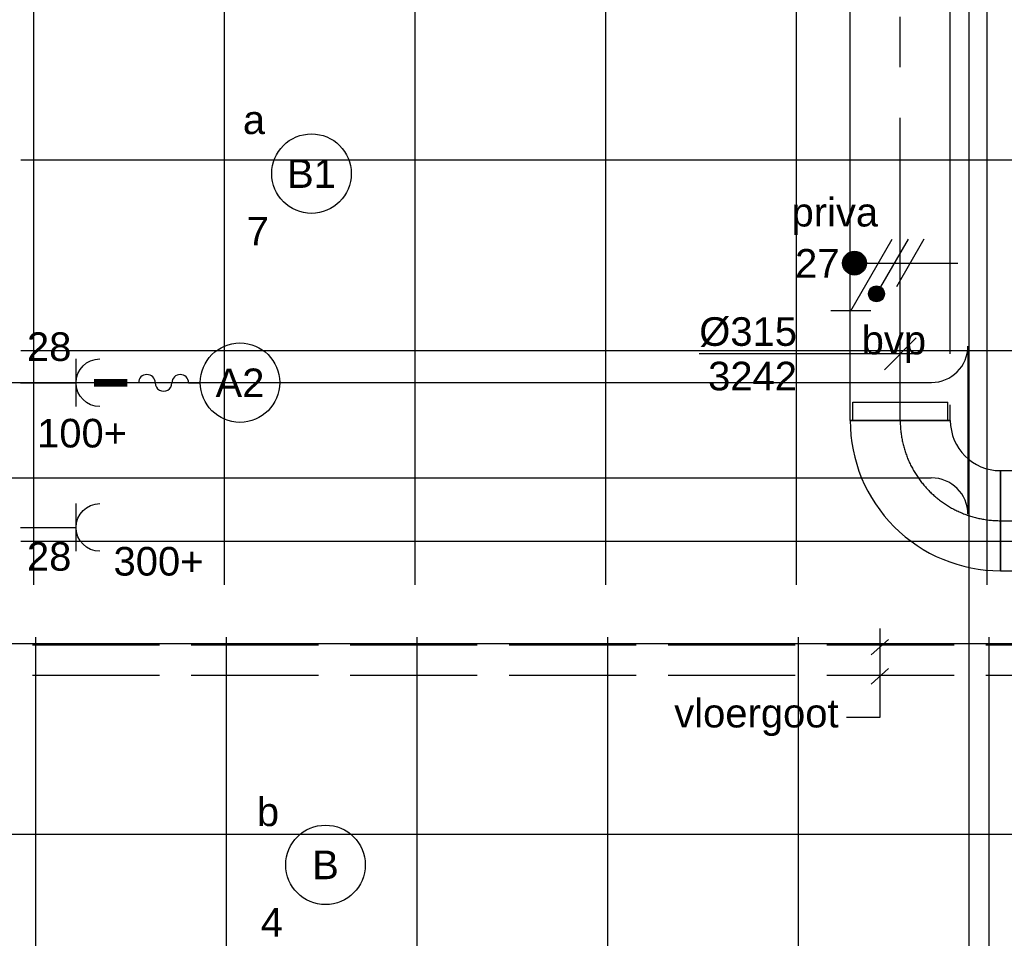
# Model space of a CAD drawing. Extents: x -132501 to 411300, y -42818 to 427495.
# Tile 74 of 256: x 13957 to 17054, y 26986 to 29875. Entities that reach past the tile are written whole.
import ezdxf
from ezdxf.enums import TextEntityAlignment as Align

# ---------------------------------------------------------------- set-up
doc = ezdxf.new("R2010")
doc.units = 0
doc.header["$LTSCALE"] = 50
doc.linetypes.add('CENTER2', pattern=[28.575000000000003, 19.05, -3.175, 3.175, -3.175])
doc.linetypes.add('E_GOOT5', pattern=[10, 8, -2])
doc.layers.get('0').update_dxf_attribs({"linetype": 'CONTINUOUS'})
for name, color, linetype in [('45 Plafond 2D arcering', 7, 'CONTINUOUS'), ('EL6131--', 2, 'CONTINUOUS'), ('EL6131--_VG', 2, 'CONTINUOUS'), ('EL6222--', 3, 'CONTINUOUS'), ('EL6311--', 3, 'CONTINUOUS'), ('EM6131--', 1, 'CONTINUOUS'), ('WL524---', 90, 'CONTINUOUS'), ('WL570---_TOEVOER', 3, 'CONTINUOUS'), ('WL570---_TOEVOER_HL', 8, 'CONTINUOUS'), ('WM570---_TOEVOER', 1, 'CONTINUOUS'), ('WM570---_TOEVOER_PR', 1, 'CONTINUOUS')]:
    doc.layers.add(name, color=color, linetype=linetype)
doc.styles.add('BURO-018', font='ARIAL.TTF', dxfattribs={"height": 63})

# ---------------------------------------------------------------- blocks, each defined once
blk = doc.blocks.new('*U63')
at = {"color": 0, "ltscale": 10}
for p, q in [((0, 150, -3030), (8212.282357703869, 150, -3030)), ((0, -150, -3030), (8212.282357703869, -150, -3030))]:
    blk.add_line(p, q, dxfattribs=at)
at = {"layer": 'EM6131--', "color": 1, "style": 'BURO-018'}
blk.add_attdef('POSNR', text='', height=90, dxfattribs=at).set_placement((0, 0), align=Align.MIDDLE)
blk = doc.blocks.new('*U64')
at = {"color": 0, "ltscale": 10}
blk.add_line((0, -264.5, -3030), (6.478381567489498e-14, 264.5, -3030), dxfattribs=at)
for centre, start, end in [((114.5, 264.5, -3030), 180, 270), ((114.5, -264.5, -3030), 90, 180)]:
    blk.add_arc(centre, 114.5, start, end, dxfattribs=at)
at = {"layer": 'EM6131--', "color": 1, "style": 'BURO-018'}
blk.add_attdef('POSNR', text='', height=90, dxfattribs=at).set_placement((0, 0), align=Align.MIDDLE)
blk = doc.blocks.new('1115B3A')
at = {"color": 0, "linetype": 'Continuous'}
blk.add_circle((0, 0), 2.5, dxfattribs=at)
at = {"color": 0, "linetype": 'Continuous', "style": 'BURO-018'}
for tag, p in [('E_GKAST', (0, 8)), ('E_GROEP', (0, 5)), ('E_SGROEP', (4.5, 5)), ('E_ARMCODE', (0, 0)), ('E_SLET', (4.5, -1))]:
    blk.add_attdef(tag, text='', height=1.8, dxfattribs=at).set_placement(p, align=Align.MIDDLE)
blk = doc.blocks.new('111304')
at = {"color": 0, "linetype": 'Continuous'}
for p, q in [((-1.5, 4.5), (1.5, 4.5)), ((0, 1), (0, 4.5))]:
    blk.add_line(p, q, dxfattribs=at)
blk.add_arc((0, 6), 1.5, 180, 0, dxfattribs=at)
at = {"color": 0, "linetype": 'Continuous', "style": 'BURO-018'}
for tag, p in [('E_GKAST', (0, 11.5)), ('E_GROEP', (0, 8.5)), ('E_SGROEP', (4.5, 8.5))]:
    blk.add_attdef(tag, text='', height=1.8, dxfattribs=at).set_placement(p, align=Align.MIDDLE)
at = {"color": 0, "linetype": 'Continuous', "style": 'BURO-018', "flags": 1}
for tag, height, p in [('E_VERMCODE', 1.8, (13, 8.5)), ('E_MATCODE', 1.799999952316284, (0, 0))]:
    blk.add_attdef(tag, text='', height=height, dxfattribs=at).set_placement(p, align=Align.MIDDLE)
blk = doc.blocks.new('0303A9')
at = {"color": 0, "linetype": 'Continuous'}
for p, q in [((0, 9.5), (0, 10.5)), ((0, 5), (0, 1))]:
    blk.add_line(p, q, dxfattribs=at)
at = {"color": 0, "linetype": 'Continuous', "const_width": 0.7}
blk.add_lwpolyline([(0, 4), (0, 1)], dxfattribs=at)
at = {"color": 0, "linetype": 'Continuous'}
for centre, start, end in [((0, 8.75), 90, 270), ((0, 7.25), 270, 90), ((0, 5.75), 90, 270)]:
    blk.add_arc(centre, 0.75, start, end, dxfattribs=at)
at = {"color": 0, "linetype": 'Continuous', "style": 'BURO-018', "flags": 1}
blk.add_attdef('E_MATCODE', text='', height=1.799999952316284, dxfattribs=at).set_placement((0, 0), align=Align.MIDDLE)
blk = doc.blocks.new('E00078')
at = {"color": 0, "linetype": 'Continuous'}
for p, q in [((-3, 6.482050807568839), (-3, 8.98205080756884)), ((-3, 7.732050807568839), (1.5, 5.133974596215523)), ((0, 7.5), (0, 1)), ((1.499999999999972, 4.13397459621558), (-1.5, 5.86602540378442)), ((1.5, 3.133974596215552), (-1.5, 4.86602540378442))]:
    blk.add_line(p, q, dxfattribs=at)
at = {"color": 0, "const_width": 0.75}
blk.add_lwpolyline([(-0.375, 7.5, 1), (0.375, 7.5, 1)], format="xyb", close=True, dxfattribs=at)
at = {"color": 0, "linetype": 'Continuous', "const_width": 0.5}
blk.add_lwpolyline([(-2.18301270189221, 6.11602540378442, 1), (-1.68301270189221, 6.11602540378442, 1)], format="xyb", close=True, dxfattribs=at)
at = {"color": 0, "linetype": 'Continuous'}
for centre, radius in [((0, 7.5), 0.75), ((-1.93301270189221, 6.11602540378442), 0.5000000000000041)]:
    blk.add_circle(centre, radius, dxfattribs=at)
at = {"color": 0, "linetype": 'Continuous', "style": 'BURO-018'}
for tag, p in [('E_GKAST', (0, 14)), ('E_GROEP', (0, 11)), ('E_SGROEP', (4.5, 11))]:
    blk.add_attdef(tag, text='', height=1.8, dxfattribs=at).set_placement(p, align=Align.MIDDLE)
at = {"color": 0, "linetype": 'Continuous', "style": 'BURO-018', "flags": 1}
for tag, height, p in [('E_VERMCODE', 1.8, (13, 11)), ('E_MATCODE', 1.799999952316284, (0, 0))]:
    blk.add_attdef(tag, text='', height=height, dxfattribs=at).set_placement(p, align=Align.MIDDLE)
blk = doc.blocks.new('*U1444')
at = {"color": 0, "ltscale": 10}
blk.add_line((0, -150, -3030), (15704.82114829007, -150.0000000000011, -3030), dxfattribs=at)
at = {"layer": 'EM6131--', "color": 1, "style": 'BURO-018'}
blk.add_attdef('POSNR', text='', height=90, dxfattribs=at).set_placement((0, 0), align=Align.MIDDLE)
blk = doc.blocks.new('*U1623')
at = {"color": 0, "ltscale": 10}
for p, q in [((0, 157.5000000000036, -3241.658225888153), (1900.606501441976, 157.5000000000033, -3241.658225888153)), ((0, -157.4999999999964, -3241.658225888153), (5.786456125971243e-14, 157.5000000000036, -3241.658225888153)), ((1900.606501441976, 157.5, -3241.658225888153), (1900.606501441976, -157.5, -3241.658225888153)), ((0, -157.4999999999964, -3241.658225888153), (49.51230942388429, -157.4999999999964, -3241.658225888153)), ((209.5123094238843, -157.4999999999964, -3241.658225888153), (1900.606501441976, -157.4999999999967, -3241.658225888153))]:
    blk.add_line(p, q, dxfattribs=at)
at = {"layer": 'WL570---_TOEVOER_HL', "linetype": 'CENTER2'}
blk.add_line((0, 3.637978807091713e-12, -3241.658225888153), (1900.606501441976, 3.288843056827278e-12, -3241.658225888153), dxfattribs=at)
at = {"layer": 'WM570---_TOEVOER_PR', "color": 1, "style": 'BURO-018'}
blk.add_attdef('POSNR', text='', height=90, dxfattribs=at).set_placement((0, 0), align=Align.MIDDLE)
blk = doc.blocks.new('*U1624')
at = {"layer": 'WM570---_TOEVOER', "color": 0, "ltscale": 10}
for p, q in [((-49.99999999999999, -49.99999999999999), (49.99999999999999, 49.99999999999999)), ((50, -6.123233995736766e-15), (-632.3952881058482, 7.744608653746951e-14))]:
    blk.add_line(p, q, dxfattribs=at)
at = {"layer": 'WM570---_TOEVOER', "color": 0, "style": 'BURO-018'}
for s, p in [('%%c315', (-632.3952881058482, 25.00000000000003)), ('3242', (-604.5235282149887, -115))]:
    blk.add_text(s, height=90, dxfattribs=at).set_placement(p)
blk = doc.blocks.new('*U1639')
at = {"color": 0, "ltscale": 10}
for p, q in [((-315, -157.4999999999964, -3241.658225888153), (-314.9999999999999, 157.5000000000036, -3241.658225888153)), ((157.5, -314.9999999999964, -3241.658225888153), (-157.5, -314.9999999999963, -3241.658225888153)), ((-149.625, -314.9999999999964, -3241.658225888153), (-149.625, -372.4999999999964, -3241.658225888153)), ((149.625, -314.9999999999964, -3241.658225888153), (-149.625, -314.9999999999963, -3241.658225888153)), ((149.625, -314.9999999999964, -3241.658225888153), (149.625, -372.4999999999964, -3241.658225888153)), ((149.625, -372.4999999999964, -3241.658225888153), (-149.625, -372.4999999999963, -3241.658225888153))]:
    blk.add_line(p, q, dxfattribs=at)
for centre, radius, start, end in [((-314.9999999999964, -314.9999999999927, -3241.658225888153), 472.4999999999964, 359.9999999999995, 90.0000000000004), ((-315.0000000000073, -315.0000000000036, -3241.658225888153), 157.5000000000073, 2.637889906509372e-12, 89.99999999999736)]:
    blk.add_arc(centre, radius, start, end, dxfattribs=at)
at = {"layer": 'WL570---_TOEVOER_HL', "linetype": 'CENTER2'}
blk.add_arc((-315, -314.9999999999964, -3241.658225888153), 315, 0, 90, dxfattribs=at)
at = {"layer": 'WM570---_TOEVOER_PR', "color": 1, "style": 'BURO-018'}
blk.add_attdef('POSNR', text='', height=90, dxfattribs=at).set_placement((0, 0), align=Align.MIDDLE)
blk = doc.blocks.new('*U1640')
at = {"color": 0, "ltscale": 10}
for p, q in [((0, 157.5, -3241.658225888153), (724.8418033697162, 157.5, -3241.658225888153)), ((0, -157.5, -3241.658225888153), (-5.654501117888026e-45, 157.5, -3241.658225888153)), ((724.8418033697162, 157.5, -3241.658225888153), (724.8418033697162, -157.5, -3241.658225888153)), ((0, -157.5, -3241.658225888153), (724.8418033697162, -157.5, -3241.658225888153))]:
    blk.add_line(p, q, dxfattribs=at)
at = {"layer": 'WL570---_TOEVOER_HL', "linetype": 'CENTER2'}
blk.add_line((0, 0, -3241.658225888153), (724.8418033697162, -1.301148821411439e-44, -3241.658225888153), dxfattribs=at)
at = {"layer": 'WM570---_TOEVOER_PR', "color": 1, "style": 'BURO-018'}
blk.add_attdef('POSNR', text='', height=90, dxfattribs=at).set_placement((0, 0), align=Align.MIDDLE)
blk = doc.blocks.new('GAFGHYHY')
at = {"layer": '45 Plafond 2D arcering', "linetype": 'Continuous'}
h = blk.add_hatch(dxfattribs=at)
h.set_pattern_fill('RASTER_600_0002', color=8, style=0, pattern_type=2)
h.set_pattern_definition([(0, (322400.5924360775, 274234.6337192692), (0, 600), []), (90, (322400.5924360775, 274234.6337192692), (-600, 0), [])])
h.paths.add_polyline_path([(318797.5856012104, 273343.1641243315), (318797.5856012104, 270841.7640620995), (322317.3855509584, 270841.7640620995), (325823.5856012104, 270841.7640620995), (325823.5856012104, 277626.7640507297), (322317.3855509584, 277626.7640507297), (318797.5856012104, 277626.7640507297)], flags=0)
h.paths.add_polyline_path([(321045.7003655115, 275734.5877754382, -0.9999999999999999), (320755.7003655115, 275734.5877754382, -0.9999999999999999)], flags=0)
h.paths.add_polyline_path([(320755.7003655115, 272734.5877754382, -0.9999999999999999), (321045.7003655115, 272734.5877754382, -0.9999999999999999)], flags=0)
h.paths.add_polyline_path([(323755.7003655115, 275734.5877754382, -0.9999999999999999), (324045.7003655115, 275734.5877754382, -0.9999999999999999)], flags=0)
h.paths.add_polyline_path([(323755.7003655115, 272734.5877754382, -0.9999999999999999), (324045.7003655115, 272734.5877754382, -0.9999999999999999)], flags=0)
h = blk.add_hatch(dxfattribs=at)
h.set_pattern_fill('RASTER_600_0002', color=8, style=0, pattern_type=2)
h.set_pattern_definition([(0, (329606.6039655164, 263113.0164054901), (0, 600), []), (90, (329606.6039655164, 263113.0164054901), (-600, 0), [])])
h.paths.add_polyline_path([(314958.4484486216, 262579.1641033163), (311651.3856012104, 262579.1641033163), (311651.3856012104, 260865.8213427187), (318334.3856012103, 260865.8213427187), (318334.3856012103, 255497.548901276), (322319.3858894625, 254963.888382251), (325862.8856012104, 254725.6584581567), (325862.8856012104, 257249.2687077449), (333290.8856012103, 257249.2687077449), (333290.8856012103, 254942.5259475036), (336798.324696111, 255489.678399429), (340391.3464691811, 256042.0766862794), (347581.1320038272, 257147.4485607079), (347540.0042540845, 258187.0408377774), (344346.2374735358, 258187.0408377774), (344274.0276694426, 258060.1071111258, -0.2927741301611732), (338835.1502440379, 268360.9548132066), (333245.8043765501, 267502.245652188), (329585.4417988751, 267292.1290713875), (328865.1988823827, 267293.5379741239, 0.01313377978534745), (328865.6683573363, 267533.5375149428), (329496.8869935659, 267532.3027569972), (329497.1041820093, 270676.7641032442), (328743.0875005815, 270676.7641032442), (328743.0875005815, 270841.7641032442), (329497.1055634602, 270841.7641032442), (329497.1055634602, 272301.7641032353), (326028.5856012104, 272301.7641032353), (326028.5856012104, 270841.7641032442), (326783.0875005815, 270841.7641032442), (326783.0875005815, 270676.7641032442), (326008.5856012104, 270676.7641032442), (315530.2996312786, 270676.7641032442, -0.06356526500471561), (316101.1455684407, 268525.0756693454), (316090.0725138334, 268527.2530816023, -0.003566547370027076), (316103.7128682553, 268406.4108793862), (316579.7973396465, 268479.8951624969), (316533.0012536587, 268710.3932426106), (316693.973066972, 268745.3050008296, -0.1356799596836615), (316433.9819192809, 263929.0466205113), (316277.9569696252, 263980.9998569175), (316414.7757330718, 264431.9906666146), (314732.6044793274, 264431.9906666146, 0.01816797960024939)], flags=0)
h.paths.add_polyline_path([(325877.1581249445, 261732.8260382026, -51.8167411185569), (326135.6591064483, 261974.1158924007), (326121.4581252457, 261988.1989365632), (325864.0853531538, 261747.9621750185)], flags=0)
h.paths.add_polyline_path([(329466.0667907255, 263438.9307410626, -0.9999999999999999), (335716.0667907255, 263438.9307410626, -0.9999999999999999)], flags=0)
h.paths.add_polyline_path([(339101.6930176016, 258177.7519564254, -0.9999999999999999), (333851.6930176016, 258177.7519564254, -0.9999999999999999)], flags=0)

msp = doc.modelspace()

# ---------------------------------------------------------------- linework, layer by layer
at = {"layer": 'EL6131--_VG', "linetype": 'E_GOOT5'}
for p, q in [((12996.32804989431, 27908.7947227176, 3000), (33344.63758337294, 27908.7947227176, 3000)), ((12996.32804989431, 27908.7947227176, 3000), (33344.63758337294, 27908.7947227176, 3000)), ((12996.32804989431, 27813.87975764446, 3000), (33344.63758337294, 27813.87975764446, 3000)), ((12996.32804989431, 27813.87975764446, 3000), (33344.63758337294, 27813.87975764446, 3000))]:
    msp.add_line(p, q, dxfattribs=at)
at = {"layer": 'EL6222--', "color": 1}
for p, q in [((16663.52965025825, 27681.93599477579), (16663.52965025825, 27960.68585152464)), ((16690.47592954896, 27926.05494926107), (16635.13194842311, 27877.31010620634)), ((16690.47592954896, 27834.1892306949), (16635.13194842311, 27785.44438764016)), ((16557.91267049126, 27681.93599477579), (16663.52965025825, 27681.93599477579))]:
    msp.add_line(p, q, dxfattribs=at)

# ---------------------------------------------------------------- block references
at = {"layer": 'EL6131--'}
for name, p, rotation in [('*U1444', (17092.71491338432, 34831.8696071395, 3030), 270), ('*U64', (16939.82570086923, 28584.21568453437, 3030), 180)]:
    msp.add_blockref(name, p, dxfattribs=dict(at, rotation=rotation))
msp.add_blockref('*U63', (8612.543343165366, 28584.21568453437, 3030), dxfattribs=at)
at = {"layer": 'EL6222--'}
ref = msp.add_blockref('E00078', (16958.20299910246, 29109.80200011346), dxfattribs=dict(at, xscale=50, yscale=50, zscale=50, rotation=90))
ref.add_attrib('E_GROEP', '27', dxfattribs={"layer": '0', "color": 1, "linetype": 'Continuous', "height": 90, "style": 'BURO-018'}).set_placement((16466.05217681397, 29109.80200011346), align=Align.MIDDLE)
ref = msp.add_blockref('111304', (13908.89112952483, 28733.5318682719), dxfattribs=dict(at, xscale=-50, yscale=50, zscale=50, rotation=270))
ref.add_attrib('E_GROEP', '28', dxfattribs={"layer": '0', "color": 1, "linetype": 'Continuous', "height": 90, "style": 'BURO-018'}).set_placement((14049.22560852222, 28847.06818329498), align=Align.MIDDLE)
at = {"layer": 'EL6222--', "xscale": 35, "yscale": 35, "zscale": 35, "rotation": 270}
msp.add_blockref('0303A9', (14155.50278103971, 28733.15654450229), dxfattribs=at)
at = {"layer": 'EL6222--'}
ref = msp.add_blockref('111304', (13908.89112952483, 28278.32126313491), dxfattribs=dict(at, xscale=-50, yscale=50, zscale=50, rotation=270))
ref.add_attrib('E_GROEP', '28', dxfattribs={"layer": '0', "color": 1, "linetype": 'Continuous', "height": 90, "style": 'BURO-018'}).set_placement((14049.22560852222, 28187.25737773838), align=Align.MIDDLE)
at = {"layer": 'EL6311--'}
ref = msp.add_blockref('1115B3A', (14874.68848718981, 29391.31348740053), dxfattribs=dict(at, xscale=50.00000000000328, yscale=50.00000000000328, zscale=50, rotation=181.9948371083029))
ref.add_attrib('E_ARMCODE', 'B1', dxfattribs={"layer": '0', "color": 1, "linetype": 'Continuous', "height": 90, "style": 'BURO-018'}).set_placement((14874.68848718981, 29391.31348740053), align=Align.MIDDLE)
ref.add_attrib('E_SLET', 'a', dxfattribs={"layer": '0', "color": 1, "linetype": 'Continuous', "height": 90, "style": 'BURO-018'}).set_placement((14693.70289048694, 29560.11577940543), align=Align.MIDDLE)
ref.add_attrib('E_GROEP', '7', dxfattribs={"layer": '0', "color": 1, "linetype": 'Continuous', "height": 90, "style": 'BURO-018'}).set_placement((14705.88619518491, 29210.32789069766), align=Align.MIDDLE)
ref = msp.add_blockref('1115B3A', (14649.61468790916, 28733.79172249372), dxfattribs=dict(at, xscale=50.00000000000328, yscale=50.00000000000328, zscale=50, rotation=181.9948371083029))
ref.add_attrib('E_ARMCODE', 'A2', dxfattribs={"layer": '0', "color": 1, "linetype": 'Continuous', "height": 90, "style": 'BURO-018'}).set_placement((14649.61468790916, 28733.79172249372), align=Align.MIDDLE)
ref = msp.add_blockref('1115B3A', (14918.76769351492, 27216.85013671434), dxfattribs=dict(at, xscale=50.00000000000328, yscale=50.00000000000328, zscale=50, rotation=181.9948371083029))
ref.add_attrib('E_ARMCODE', 'B', dxfattribs={"layer": '0', "color": 1, "linetype": 'Continuous', "height": 90, "style": 'BURO-018'}).set_placement((14918.76769351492, 27216.85013671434), align=Align.MIDDLE)
ref.add_attrib('E_SLET', 'b', dxfattribs={"layer": '0', "color": 1, "linetype": 'Continuous', "height": 90, "style": 'BURO-018'}).set_placement((14737.78209681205, 27385.65242871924), align=Align.MIDDLE)
ref.add_attrib('E_GROEP', '4', dxfattribs={"layer": '0', "color": 1, "linetype": 'Continuous', "height": 90, "style": 'BURO-018'}).set_placement((14749.96540151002, 27035.86454001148), align=Align.MIDDLE)
at = {"layer": 'WL524---'}
msp.add_blockref('GAFGHYHY', (-304837.0444749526, -242743.8149120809), dxfattribs=at)
at = {"layer": 'WL570---_TOEVOER'}
for name, p, rotation in [('*U1623', (16727.05753684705, 28614.60454082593, 3241.658225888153), 90), ('*U1639', (16727.05753684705, 28299.60454082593, 3241.658225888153), 180)]:
    msp.add_blockref(name, p, dxfattribs=dict(at, rotation=rotation))
msp.add_blockref('*U1640', (17042.05753684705, 28299.60454082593, 3241.658225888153), dxfattribs=at)
at = {"layer": 'WM570---_TOEVOER'}
msp.add_blockref('*U1624', (16727.05753684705, 28824.52495226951, 3241.658225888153), dxfattribs=at)

# ---------------------------------------------------------------- texts
at = {"layer": 'EL6222--', "color": 1, "style": 'BURO-018'}
for s, p in [('priva', (16385.01198903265, 29224.99653829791)), ('bvp', (16605.60020120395, 28822.75766734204)), ('100+', (14011.22294809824, 28529.88237386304)), ('300+', (14251.82022529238, 28126.90623909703)), ('vloergoot ', (16015.94554662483, 27649.18380526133))]:
    msp.add_text(s, height=90, dxfattribs=at).set_placement(p)

doc.saveas('drawing.dxf')
